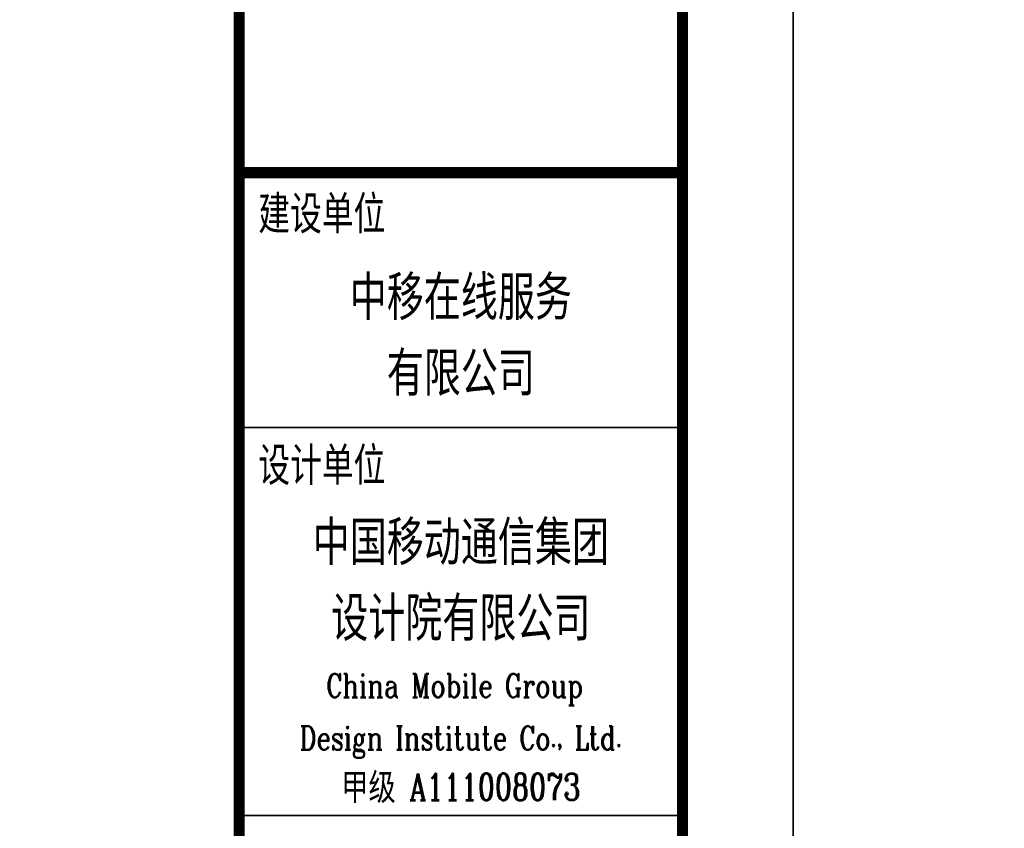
# Model space of a CAD drawing. Extents: x 1109697 to 1467097, y -139975 to 53891.
# Tile 145 of 256: x 1270916 to 1279801, y -117189 to -109893. Entities that reach past the tile are written whole.
import ezdxf
from ezdxf.enums import TextEntityAlignment as Align

# ---------------------------------------------------------------- set-up
doc = ezdxf.new("R2010")
doc.units = 0
doc.header["$LTSCALE"] = 1000
doc.header["$MEASUREMENT"] = 0
doc.layers.add('PUB_TEXT', color=7, linetype='Continuous')
doc.layers.add('PUB_TITLE', color=4, linetype='Continuous')
doc.layers.add('图框', color=4, linetype='Continuous', lineweight=35)
doc.styles.add('-黑体', font='simhei.ttf', dxfattribs={"width": 0.8})
doc.styles.get("Standard").update_dxf_attribs({"font": 'gbenor.shx', "bigfont": 'gbcbig.shx'})
doc.styles.add('TK', font='complex_.ttf', dxfattribs={"width": 0.75, "bigfont": 'china'})

# ---------------------------------------------------------------- blocks, each defined once
blk = doc.blocks.new('图签01')
at = {"layer": '图框', "color": 4}
for p, q in [((1793883, 108164.5), (1797883, 108164.5)), ((1793883, 104664.5), (1797883, 104664.5))]:
    blk.add_line(p, q, dxfattribs=at)
at = {"layer": '图框', "linetype": 'Continuous', "const_width": 100}
blk.add_lwpolyline([(1793883, 110464.5), (1797883, 110464.5)], dxfattribs=at)
at = {"layer": '图框', "style": '-黑体', "width": 0.7}
for s, p in [('建设单位', (1794055.7, 109949)), ('设计单位', (1794055.7, 107680.5))]:
    blk.add_text(s, height=300, dxfattribs=at).set_placement(p)
for s, p in [('中移在线服务', (1795883, 109174)), ('有限公司', (1795883, 108488.8)), ('中国移动通信集团', (1795883, 106963)), ('设计院有限公司', (1795883, 106277.8))]:
    blk.add_text(s, height=350, dxfattribs=at).set_placement(p, align=Align.CENTER)
at = {"layer": '图框', "color": 4, "style": 'TK', "width": 0.75}
for s, height, p in [('China Mobile Group ', 213.333, (1795883, 105729.2)), ('Design Institute Co., Ltd.', 213.333, (1795883, 105255.8)), ('甲级 A111008073', 240, (1795883, 104802.3))]:
    blk.add_text(s, height=height, dxfattribs=at).set_placement(p, align=Align.CENTER)

msp = doc.modelspace()

# ---------------------------------------------------------------- linework, layer by layer
at = {"layer": 'PUB_TITLE'}
for points in [[(1193797, -139975.4), (1277897, -139975.4), (1277897, -80575.4), (1193797, -80575.4)], [(1277897, -139975.4), (1361997, -139975.4), (1361997, -80575.4), (1277897, -80575.4)]]:
    msp.add_lwpolyline(points, close=True, dxfattribs=at)
at = {"layer": 'PUB_TITLE', "const_width": 100}
msp.add_lwpolyline([(1196297, -138975.4), (1276897, -138975.4), (1276897, -81575.4), (1196297, -81575.4)], close=True, dxfattribs=at)
msp.add_lwpolyline([(1272897, -81575.4), (1272897, -138975.4)], dxfattribs=at)

# ---------------------------------------------------------------- block references
at = {"layer": 'PUB_TEXT'}
msp.add_blockref('图签01', (-520986, -221737.8), dxfattribs=at)

# ---------------------------------------------------------------- texts
at = {"layer": 'PUB_TEXT', "width": 0.8}
for s, p in [('楼梯间采用声光延时节能照明控制措施，走廊、开敞办公采用智能照明控制，地库等区域', (1255440.1, -110584, 0)), ('采用分区节能照明控制措施。采光区域的照明控制独立于其他区域的照明控制。', (1255440.1, -111434, 0)), ('冷热源、输配系统和照明等各部分能耗应进行独立分项计量。', (1257817.3, -112284, 0)), ('达标说明：项目冷热源、输配系统、照明用电、动力用电等进行分项计量。', (1255440.1, -113134, 0)), ('达标说明：项目选用节能电梯，垂直电梯采取群控、变频调速或能量反馈等节能措。', (1255440.1, -115684, 0))]:
    msp.add_text(s, height=500, dxfattribs=at).set_placement(p)

doc.saveas('drawing.dxf')
